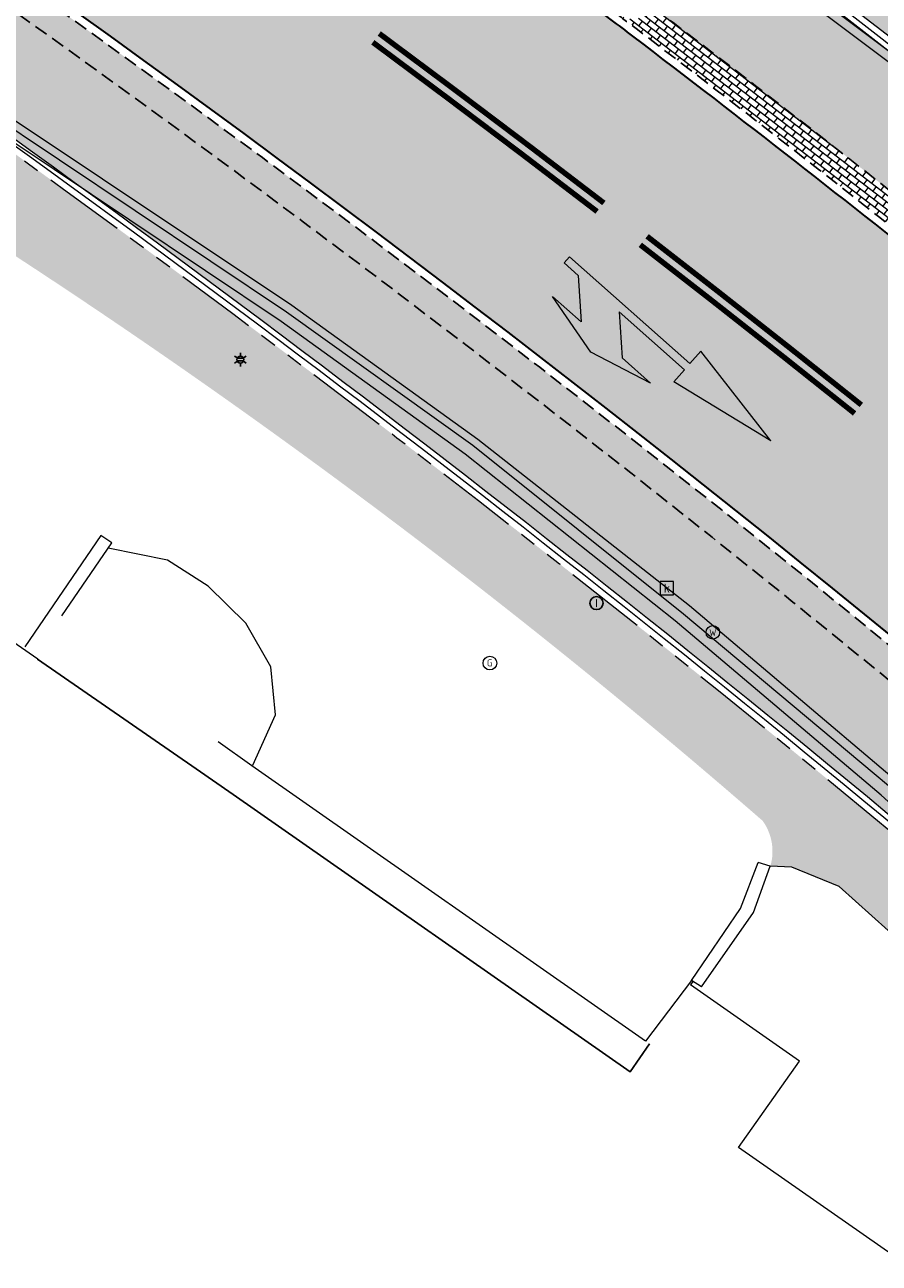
# Model space of a CAD drawing. Header units: metres. Extents: x 187916 to 189411, y 333285 to 334910.
# Tile 128 of 256: x 188339 to 188355, y 334437 to 334459. Entities that reach past the tile are written whole.
import ezdxf
from ezdxf.enums import TextEntityAlignment as Align

# ---------------------------------------------------------------- set-up
doc = ezdxf.new("R2010")
doc.units = ezdxf.units.M
for name, pattern in [('DASHED2', [0.375, 0.25, -0.125]), ('VH-TROTTOIRBAND_180-200', [20, 10, -2, 2, -2, 2, -2]), ('VW-1-1_STREEP', [2, 1, -1])]:
    doc.linetypes.add(name, pattern=pattern)
for name, color, linetype, lineweight in [('B-ME-IE-MEUBILAIR_WEGMEUBILAIR-S', 253, 'Continuous', 18), ('B-ME-IE-MEUBILAIR_WEGMEUBILAIR_LICHTMAST-S', 253, 'Continuous', 25), ('B-ME-IE-TERREINAFSCHEIDING_KUNSTMATIG_MUUR-G', 253, 'IE-TERREINAFSCHEIDING-KUNSTMATIG-DICHT', 18), ('B-ME-OG-BEBOUWING_HOOFDGEBOUW-G', 253, 'Continuous', 18), ('B-ME-RI-HWA_KOLK-S', 253, 'Continuous', 25), ('B-ME-RI-PUT_INSPECTIE-S', 253, 'Continuous', 25), ('B-ME-VH-KANTOPSLUITING_ACHTERKANTBAND-G', 253, 'Continuous', 18), ('B-ME-VH-VERHARDING_ASFALT-G', 253, 'Continuous', 18), ('B-ME-VH-VERHARDING_BETONSTRAATSTEEN-G', 253, 'Continuous', 18), ('B-WE-IE-TERREINAFSCHEIDING_KUNSTMATIG_MUUR-G', 253, 'IE-TERREINAFSCHEIDING_KUNSTMATIG-SO', 15), ('B-WE-OG-BEBOUWING-GV', 253, 'Continuous', 15), ('B-WE-OG-TERREIN_ERF-GV', 253, 'Continuous', 15), ('N-WE-VH-GOOT_TEGEL-G', 170, 'Continuous', 35), ('N-WE-VH-KANTOPSLUITING_RIJWIELPADBAND_4-12 200-G', 94, 'VH-TROTTOIRBAND_180-200', 15), ('N-WE-VH-KANTOPSLUITING_VOORKANTBAND-G', 7, 'Continuous', 15), ('N-WE-VH-KANTVERHARDING_STREKLAAG_BSS-G', 60, 'Continuous', 18), ('N-WE-VH-VERHARDING_ASFALT_RIJWEG-A', 251, 'Continuous', 18), ('N-WE-VH-VERHARDING_BETONSTRAATSTEEN-GRIJS-A', 250, 'Continuous', 18), ('N-WE-VH-VERHARDING_BETONSTRAATSTEEN-ROOD-A', 11, 'Continuous', 18), ('N-WE-VW-MARKERING_LANGS_STREEP-G', 251, 'Continuous', 0), ('N-WE-VW-MARKERING_LANGS_STREEP_11-G', 251, 'VW-1-1_STREEP', 0), ('N-WE-VW-MARKERING_PIJL-S', 251, 'Continuous', 0)]:
    doc.layers.add(name, color=color, linetype=linetype, lineweight=lineweight)
doc.layers.add('N-WE-VH-MATERIAALSCHEIDING-G', color=7, linetype='DASHED2')
doc.layers.add('N-WE-VH-VERHARDING_STRAATBAKSTEEN_DF-A', color=7, linetype='Continuous', lineweight=18, true_color=0x713a38)
doc.styles.add('NLCS-ISO', font='NLCS-ISO.ttf')
doc.linetypes.add('IE-TERREINAFSCHEIDING-KUNSTMATIG-DICHT', pattern='A,8,-1,[82,NLCS.SHX,S=0.75,R=90,X=0,Y=0],-1', length=10)
doc.linetypes.add('IE-TERREINAFSCHEIDING_KUNSTMATIG-SO', pattern='A,4,[82,NLCS.SHX,S=0.75,R=90,X=0,Y=0],4,-2', length=10)

# ---------------------------------------------------------------- blocks, each defined once
blk = doc.blocks.new('SRI-KOLK-SO')
at = {"color": 0, "linetype": 'ByBlock', "lineweight": 18}
blk.add_lwpolyline([(-1.125, -1.125), (1.125, -1.125), (1.125, 1.125), (-1.125, 1.125)], close=True, dxfattribs=at)
at = {"color": 0, "linetype": 'ByBlock', "lineweight": 18, "style": 'NLCS-ISO'}
blk.add_text('k', height=1.5, dxfattribs=at).set_placement((0, 0), align=Align.MIDDLE_CENTER)
blk = doc.blocks.new('SIE-WEG_STRAATPOT_WATER-SO')
blk.add_circle((0, 2.91038304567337e-14), 0.4)
at = {"style": 'NLCS-ISO'}
blk.add_text('W', height=0.4, dxfattribs=at).set_placement((-0.2128690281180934, -0.2108641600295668))
blk = doc.blocks.new('B-SIE-WEG_LICHTMAST-SO')
at = {"ltscale": 0.1}
for p, q in [((-1.096064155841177, 0.6328125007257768), (-2.192125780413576, 1.265625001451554)), ((8.349587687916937e-10, 1.265625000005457), (1.669846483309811e-09, 2.53125000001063)), ((1.096064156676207, 0.6328124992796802), (2.192125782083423, 1.26562499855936)), ((-1.096064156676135, -0.6328124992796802), (-2.192125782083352, -1.26562499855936)), ((-8.349587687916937e-10, -1.265625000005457), (-1.669775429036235e-09, -2.53125000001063)), ((1.096064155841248, -0.6328125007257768), (2.192125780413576, -1.265625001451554))]:
    blk.add_line(p, q, dxfattribs=at)
at = {"flags": 128}
for points in [[(-1.162672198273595, 0.4999999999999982), (1.162672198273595, 0.4999999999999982)], [(-1.162672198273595, -0.4999999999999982), (1.162672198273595, -0.4999999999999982)]]:
    blk.add_lwpolyline(points, dxfattribs=at)
at = {"ltscale": 0.1}
blk.add_circle((0, 0), 1.265625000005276, dxfattribs=at)
at = {"style": 'NLCS-ISO'}
blk.add_attdef('TYPE', text='', height=1.8, dxfattribs=at).set_placement((1.669846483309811e-09, 2.53125000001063), align=Align.BOTTOM_CENTER)
blk = doc.blocks.new('SIE-WEG_STRAATPOT_GAS-SO')
blk.add_circle((0, 0), 0.4)
at = {"style": 'NLCS-ISO'}
blk.add_text('G', height=0.4, dxfattribs=at).set_placement((-0.1780800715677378, -0.1884877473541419))
blk = doc.blocks.new('SRI-PUT_INSPECTIE-SO')
blk.add_circle((0, -7.105427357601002e-14), 1.999999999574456)
at = {"style": 'NLCS-ISO'}
blk.add_text('I', height=2.5, dxfattribs=at).set_placement((-0.002795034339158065, -0.007140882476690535), align=Align.MIDDLE_CENTER)
blk = doc.blocks.new('DTM')
at = {"layer": 'B-ME-IE-TERREINAFSCHEIDING_KUNSTMATIG_MUUR-G', "ltscale": 0.2, "flags": 128}
for points in [[(188340.5720000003, 334449.9810000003), (188339.1790000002, 334447.942)], [(188339.8590000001, 334448.5109999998), (188340.7749999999, 334449.8480000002)], [(188340.7749999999, 334449.8480000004), (188340.5720000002, 334449.9810000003)], [(188343.343, 334445.7620000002), (188342.7250000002, 334446.1990000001)], [(188350.5600000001, 334440.7100000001), (188343.343, 334445.7620000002)], [(188352.3029999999, 334443.144), (188352.6280000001, 334443.9830000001)], [(188352.5430000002, 334443.0699999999), (188352.8500000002, 334443.9160000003)], [(188352.8500000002, 334443.9160000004), (188352.6280000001, 334443.9830000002)], [(188351.4040000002, 334441.8210000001), (188352.303, 334443.144)], [(188351.5890000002, 334441.7039999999), (188352.5430000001, 334443.0699999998)], [(188351.5890000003, 334441.7040000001), (188351.4040000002, 334441.8210000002)]]:
    blk.add_lwpolyline(points, dxfattribs=at)
at = {"layer": 'B-ME-OG-BEBOUWING_HOOFDGEBOUW-G', "ltscale": 0.2, "flags": 128}
blk.add_lwpolyline([(188331.2340000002, 334450.2620000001), (188331.9130000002, 334451.2579999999), (188332.6875720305, 334452.3890512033), (188339.4180000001, 334447.719)], dxfattribs=at)
at = {"layer": 'B-ME-VH-KANTOPSLUITING_ACHTERKANTBAND-G', "ltscale": 0.2, "flags": 128}
blk.add_lwpolyline([(188365.5469999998, 334434.6830000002), (188362.162, 334438.344), (188358.5249999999, 334441.9240000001), (188354.8799999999, 334445.2239999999), (188351.108, 334448.4199999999), (188347.2519999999, 334451.4750000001), (188343.8790000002, 334453.9109999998), (188336.9369999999, 334458.5529999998), (188327.2310000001, 334465.0079999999), (188326.8799999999, 334465.0989999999), (188326.5600000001, 334465.085), (188323.79, 334464.4909999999), (188323.321, 334464.4810000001), (188322.8569999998, 334464.6499999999), (188322.2379999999, 334465.0559999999), (188322.0970000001, 334464.875), (188315.9109999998, 334468.9810000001), (188307.4819999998, 334474.5529999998), (188299.1310000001, 334480.128), (188292.6919999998, 334484.406), (188292.7859999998, 334484.5929999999), (188289.608, 334489.1060000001), (188288.102, 334490.4870000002), (188285.804, 334491.4010000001)], dxfattribs=at)
at = {"layer": 'B-ME-VH-VERHARDING_ASFALT-G', "ltscale": 0.2, "flags": 128}
for points in [[(188378.1230000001, 334440.7080000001), (188370.2370000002, 334446.8739999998), (188362.5389999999, 334452.9029999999), (188357.8190000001, 334456.5660000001), (188351.767, 334461.108), (188347.8220000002, 334463.872), (188343.9759999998, 334466.4449999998), (188338.4189999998, 334469.9369999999)], [(188365.8310000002, 334434.9040000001), (188362.4240000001, 334438.5660000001), (188358.7820000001, 334442.1919999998), (188355.122, 334445.5129999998), (188351.3709999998, 334448.6919999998), (188347.4890000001, 334451.7459999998), (188344.0750000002, 334454.2029999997), (188337.1290000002, 334458.8369999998), (188327.4070000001, 334465.2999999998), (188317.952, 334471.5660000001), (188309.423, 334477.2089999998), (188300.8539999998, 334482.8829999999), (188294.4679999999, 334487.122), (188288.5869999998, 334490.9939999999), (188288.3840000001, 334490.7209999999), (188285.8999999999, 334491.7480000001), (188283.2439999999, 334491.7769999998), (188280.46, 334490.5949999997), (188278.2579999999, 334488.068), (188277.4100000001, 334486.8220000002), (188269.0490000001, 334474.3229999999), (188266.6150000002, 334470.9390000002)]]:
    blk.add_lwpolyline(points, dxfattribs=at)
at = {"layer": 'B-ME-VH-VERHARDING_BETONSTRAATSTEEN-G', "ltscale": 0.2, "flags": 128}
for points in [[(188378.2239999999, 334440.8500000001), (188370.3450000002, 334446.9980000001), (188362.6469999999, 334453.023), (188357.9330000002, 334456.682), (188351.8670000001, 334461.233), (188347.9029999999, 334463.9989999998), (188344.0550000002, 334466.5959999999), (188338.5040000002, 334470.0600000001), (188332.0819999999, 334473.8700000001), (188326.6979999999, 334477.003), (188320.0559999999, 334481.1340000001), (188318.3319999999, 334482.7710000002), (188317.5869999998, 334485.1129999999), (188317.9470000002, 334487.3659999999), (188318.8119999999, 334489.3909999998), (188319.4730000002, 334490.7280000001), (188322.0090000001, 334496.2519999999)], [(188365.6949999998, 334434.801), (188362.3050000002, 334438.4699999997), (188358.6469999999, 334442.0899999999), (188355.0150000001, 334445.3939999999), (188351.2570000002, 334448.5410000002), (188347.3930000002, 334451.6320000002), (188343.98, 334454.0830000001), (188337.037, 334458.7239999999), (188327.3319999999, 334465.162), (188326.9160000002, 334465.3119999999), (188326.486, 334465.2919999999), (188323.7170000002, 334464.719), (188323.3790000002, 334464.679), (188322.9739999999, 334464.8339999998), (188322.3220000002, 334465.2439999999), (188316.3480000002, 334469.213), (188307.7429999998, 334474.9180000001), (188299.352, 334480.497), (188292.9279999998, 334484.767), (188289.7919999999, 334489.236), (188288.2349999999, 334490.6400000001), (188285.8650000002, 334491.6179999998)], [(188343.3599999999, 334445.7740000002), (188343.7790000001, 334446.6970000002), (188343.693, 334447.5759999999), (188343.2340000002, 334448.3769999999), (188342.5439999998, 334449.057), (188341.7960000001, 334449.531), (188340.7083745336, 334449.7507530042)], [(188358.0070000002, 334440.0499999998), (188354.1140000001, 334443.548), (188353.247, 334443.8990000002), (188352.8500000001, 334443.9160000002)], [(188351.4040000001, 334441.821), (188350.5600000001, 334440.71)]]:
    blk.add_lwpolyline(points, dxfattribs=at)
at = {"layer": 'B-WE-IE-TERREINAFSCHEIDING_KUNSTMATIG_MUUR-G', "ltscale": 0.2, "flags": 128}
blk.add_lwpolyline([(188351.4284924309, 334441.8055101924), (188351.386, 334441.742)], dxfattribs=at)
at = {"layer": 'B-WE-OG-BEBOUWING-GV', "ltscale": 0.2, "flags": 128}
for points in [[(188331.2410099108, 334450.2571500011), (188329.853, 334448.251), (188326.99, 334444.115), (188323.074, 334438.622), (188322.202, 334437.162), (188334.18, 334428.69), (188336.613, 334432.222), (188347.523, 334424.667), (188346.436, 334423.168), (188348.385, 334421.819), (188348.565, 334422.079), (188352.668, 334419.222), (188353.571, 334420.519), (188354.176, 334421.388), (188355.925, 334420.172), (188361.889, 334428.74), (188356.181, 334432.796), (188357.688, 334434.977), (188352.266, 334438.759), (188353.386, 334440.34), (188351.386, 334441.742)], [(188350.6353258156, 334440.6578440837), (188350.283, 334440.149), (188342.998, 334445.235), (188342.319, 334445.705), (188339.4150634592, 334447.7147569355)]]:
    blk.add_lwpolyline(points, dxfattribs=at)
at = {"layer": 'B-WE-OG-TERREIN_ERF-GV', "ltscale": 0.2, "flags": 128}
for points in [[(188339.4150634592, 334447.7147569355), (188342.319, 334445.705), (188342.998, 334445.235)], [(188342.998, 334445.235), (188350.283, 334440.149), (188350.6353258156, 334440.6578440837)]]:
    blk.add_lwpolyline(points, dxfattribs=at)
at = {"layer": 'B-ME-IE-MEUBILAIR_WEGMEUBILAIR-S', "xscale": 0.3125, "yscale": 0.3125, "zscale": 0.3125}
for name, p in [('SIE-WEG_STRAATPOT_WATER-SO', (188351.796, 334448.207)), ('SIE-WEG_STRAATPOT_GAS-SO', (188347.708, 334447.644))]:
    blk.add_blockref(name, p, dxfattribs=at)
at = {"layer": 'B-ME-IE-MEUBILAIR_WEGMEUBILAIR_LICHTMAST-S', "xscale": 0.05, "yscale": 0.05, "zscale": 0.05}
blk.add_blockref('B-SIE-WEG_LICHTMAST-SO', (188343.132, 334453.21), dxfattribs=at)
at = {"layer": 'B-ME-RI-HWA_KOLK-S', "xscale": 0.11, "yscale": 0.11, "zscale": 0.11}
blk.add_blockref('SRI-KOLK-SO', (188350.952, 334449.018), dxfattribs=at)
at = {"layer": 'B-ME-RI-PUT_INSPECTIE-S', "xscale": 0.06, "yscale": 0.06, "zscale": 0.06250000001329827}
blk.add_blockref('SRI-PUT_INSPECTIE-SO', (188349.662, 334448.744), dxfattribs=at)
blk = doc.blocks.new('ontwerp Wilhelmina- & Engelenkampstraat')
at = {"layer": 'N-WE-VH-VERHARDING_ASFALT_RIJWEG-A', "transparency": 33554610}
h = blk.add_hatch(color=256, dxfattribs=at)
h.dxf.hatch_style = 1
edge = h.paths.add_edge_path()
edge.add_line((188163.8208333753, 334580.6406240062), (188159.2952212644, 334575.7984076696))
edge.add_line((188159.2952212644, 334575.7984076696), (188174.5957356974, 334565.9704214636))
edge.add_line((188174.5957356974, 334565.9704214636), (188208.8839609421, 334543.8760752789))
edge.add_arc((188265.1432202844, 334630.8183515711), 103.5570551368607, 237.0935993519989, 239.2286548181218)
edge.add_arc((189667.3076695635, 336961.7811804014), 2823.749582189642, 238.9808935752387, 239.4819934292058)
edge.add_line((188233.3818636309, 334529.2067239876), (188237.2558465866, 334526.9002472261))
edge.add_arc((188172.8948845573, 334415.8189779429), 128.3798341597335, 56.614742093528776, 59.911814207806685, ccw=False)
edge.add_arc((188228.9109722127, 334498.8883011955), 28.21409776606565, 55.4845922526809, 58.773180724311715, ccw=False)
edge.add_line((188244.8978654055, 334522.1359797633), (188270.2099100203, 334505.7794106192))
edge.add_arc((188264.7010883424, 334497.2544241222), 10.15000054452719, 13.737900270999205, 57.129572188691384, ccw=False)
edge.add_line((188274.5607201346, 334499.6648539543), (188285.3916733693, 334492.8307818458))
edge.add_arc((188287.0274187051, 334482.813442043), 10.15001278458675, 56.479027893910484, 99.27405743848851, ccw=False)
edge.add_line((188292.6326838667, 334491.2753426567), (188328.2332900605, 334467.6895627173))
edge.add_arc((188166.0016867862, 334216.8707131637), 298.7125514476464, 47.8039201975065, 57.10489379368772, ccw=False)
edge.add_arc((188346.5713980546, 334415.6696875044), 30.15000000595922, 31.86626050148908, 48.27499196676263, ccw=False)
edge.add_arc((188363.5941228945, 334425.9773084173), 10.25375049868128, 32.663466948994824, 33.16756871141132, ccw=False)
edge.add_arc((188363.7680247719, 334425.9005759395), 10.15000001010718, 9.405490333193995, 33.55795590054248, ccw=False)
edge.add_arc((188373.1107148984, 334427.4481680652), 0.680000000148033, -65.24652159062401, 9.405490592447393, ccw=False)
edge.add_line((188373.39544101, 334426.8306479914), (188373.3535042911, 334426.8064665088))
edge.add_line((188373.3535042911, 334426.8064665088), (188373.0122377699, 334426.6096859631))
edge.add_arc((188366.2889411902, 334422.7187079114), 7.76803881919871, 0.9923180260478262, 30.05928364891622, ccw=False)
edge.add_line((188374.0558150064, 334422.853237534), (188385.6760825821, 334436.9428109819))
edge.add_arc((188384.9421657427, 334443.9042308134), 6.99999999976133, 238.676415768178, 276.0182515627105, ccw=False)
edge.add_line((188381.3030702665, 334437.9245164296), (188374.3090535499, 334441.7971089))
edge.add_line((188374.3090535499, 334441.7971089), (188374.1759859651, 334441.5785117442))
edge.add_arc((188373.7240602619, 334441.8357337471), 0.5199999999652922, 236.9865645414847, 330.35281892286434, ccw=False)
edge.add_arc((188428.1308333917, 334525.1050683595), 99.98797832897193, 235.55122826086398, 236.8408409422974, ccw=False)
edge.add_arc((188411.6700745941, 334501.8726051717), 71.51970141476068, 233.64609065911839, 235.89746209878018, ccw=False)
edge.add_arc((188411.670100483, 334501.8726410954), 71.51974569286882, 233.2495609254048, 233.64609101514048, ccw=False)
edge.add_arc((188457.7549952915, 334568.1260296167), 152.2034652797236, 230.5042180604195, 234.2720138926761, ccw=False)
edge.add_arc((188166.9569656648, 334218.1136175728), 302.8501405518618, 50.16648870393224, 50.26164584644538)
edge.add_arc((188166.9570554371, 334218.113725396), 302.8500002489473, 50.26164586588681, 51.22502147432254)
edge.add_arc((188166.9539407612, 334218.1098417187), 302.854978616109, 51.22502222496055, 51.3192961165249)
edge.add_arc((188167.7827901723, 334219.1716967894), 301.508037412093, 51.31614081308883, 52.74067650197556)
edge.add_arc((188166.9798580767, 334218.1437757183), 302.8122778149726, 52.73751119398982, 52.83170123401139)
edge.add_arc((188166.9570555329, 334218.113725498), 302.8500001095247, 52.83169831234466, 54.43051335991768)
edge.add_arc((188166.9767697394, 334218.1413522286), 302.8160606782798, 54.43050684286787, 54.52539666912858)
edge.add_arc((188160.6555547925, 334209.0669401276), 313.8745045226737, 54.54701659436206, 57.10245107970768)
edge.add_line((188331.1328921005, 334472.609502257), (188320.0936543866, 334479.922007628))
edge.add_arc((188323.4852573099, 334485.0441346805), 6.143220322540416, 221.5045135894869, 236.48957065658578, ccw=False)
edge.add_arc((188319.5511004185, 334481.5629375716), 0.8899999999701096, 137.6692106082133, 221.5046791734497, ccw=False)
edge.add_line((188318.8931507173, 334482.1622723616), (188319.2594146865, 334482.6371719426))
edge.add_line((188319.2594146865, 334482.6371719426), (188319.2912123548, 334482.6784009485))
edge.add_arc((188340.6890844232, 334510.7641414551), 35.30832407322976, 218.5773896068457, 232.6970680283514, ccw=False)
edge.add_arc((188279.0883320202, 334513.8429033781), 42.25714136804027, 321.20296164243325, 323.56659149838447, ccw=False)
edge.add_arc((188310.4726214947, 334488.8679822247), 2.15802668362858, 242.7824537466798, 315.8976350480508, ccw=False)
edge.add_line((188309.4856042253, 334486.9489001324), (188295.3438852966, 334496.3165348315))
edge.add_line((188295.3438852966, 334496.3165348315), (188286.6449701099, 334501.9456440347))
edge.add_line((188286.6449701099, 334501.9456440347), (188245.2759046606, 334528.678213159))
edge.add_arc((188189.2378963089, 334441.9585258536), 103.2500002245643, 57.12957376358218, 59.23144345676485)
edge.add_line((188242.0576432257, 334530.6751358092), (188236.73552821, 334533.8437957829))
edge.add_arc((182886.7756591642, 325560.3118348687), 10447.31288197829, 59.19688513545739, 59.33512800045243)
edge.add_line((188215.0687000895, 334546.7260098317), (188212.1448451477, 334548.5376449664))
edge.add_line((188212.1448451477, 334548.5376449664), (188202.8877957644, 334554.5207101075))
edge.add_line((188202.8877957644, 334554.5207101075), (188173.134058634, 334573.6931625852))
edge.add_line((188173.134058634, 334573.6931625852), (188171.667712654, 334574.6976989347))
edge.add_arc((188421.3357456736, 334919.3221964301), 425.5586575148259, 233.19857496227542, 234.07802403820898, ccw=False)
edge.add_line((188166.4075921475, 334578.5703695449), (188163.8279358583, 334580.6347157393))
edge.add_line((188163.8279358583, 334580.6347157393), (188163.8208333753, 334580.6406240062))
at = {"layer": 'N-WE-VH-VERHARDING_BETONSTRAATSTEEN-GRIJS-A', "transparency": 33554610}
h = blk.add_hatch(dxfattribs=at)
h.set_pattern_fill('AVH-BSS_KEIFORMAAT_HALFST', color=256, angle=233.4, pattern_type=2)
h.set_pattern_definition([(233.4, (188343.2831061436, 334456.2994648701), (0.02169222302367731, -0.1468994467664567), [0.105, -0.105]), (323.4, (188343.2831061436, 334456.2994648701), (0.0626036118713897, 0.084295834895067), [])])
edge = h.paths.add_edge_path()
edge.add_arc((188165.8989250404, 334216.7480496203), 298.7224488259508, 50.25087587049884, 56.77227815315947)
edge.add_arc((188329.3154742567, 334466.210793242), 0.5000000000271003, -33.22013459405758, 56.797645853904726, ccw=False)
edge.add_line((188329.7337601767, 334465.9368646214), (188329.399960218, 334465.4271558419))
edge.add_line((188329.399960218, 334465.4271558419), (188330.1889834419, 334465.2468739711))
edge.add_arc((188329.0752486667, 334460.3724924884), 4.999999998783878, 56.185788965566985, 77.1295736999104, ccw=False)
edge.add_arc((188165.8043660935, 334216.6121695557), 298.3879277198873, 50.349627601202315, 56.185788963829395, ccw=False)
edge.add_arc((188356.5904077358, 334446.0369229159), 0.5000000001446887, 50.239357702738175, 140.2393576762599, ccw=False)
h = blk.add_hatch(dxfattribs=at)
h.set_pattern_fill('AVH-BSS_KEIFORMAAT_HALFST', color=256, angle=232.4, pattern_type=2)
h.set_pattern_definition([(232.4, (188353.7546606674, 334457.4472952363), (0.01912517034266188, -0.1472556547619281), [0.105, -0.105]), (322.4, (188353.7546606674, 334457.4472952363), (0.06406524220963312, 0.083190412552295), [])])
edge = h.paths.add_edge_path()
edge.add_arc((188172.0338833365, 334224.6185754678), 295.2486034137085, 51.29976592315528, 52.75691311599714)
edge.add_arc((188350.3198767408, 334459.9614571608), 0.5000000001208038, 232.7220620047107, 322.7220619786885, ccw=False)
edge.add_line((188350.0170357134, 334459.5636037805), (188350.4140299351, 334459.2621001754))
edge.add_arc((188167.7820509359, 334219.1707496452), 301.6592387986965, 51.316143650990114, 52.74058490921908, ccw=False)
edge.add_line((188356.3259341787, 334454.6479257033), (188356.7148685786, 334454.3360200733))
edge.add_arc((188357.0272517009, 334454.7264259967), 0.5000000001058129, 141.334967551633, 231.3349675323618, ccw=False)
at = {"layer": 'N-WE-VH-VERHARDING_BETONSTRAATSTEEN-ROOD-A', "transparency": 33554610}
h = blk.add_hatch(color=11, dxfattribs=at)
h.dxf.hatch_style = 1
edge = h.paths.add_edge_path()
edge.add_arc((188287.0873413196, 334492.3325988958), 0.4999999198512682, 89.4604918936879, 237.1660866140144)
edge.add_line((188286.8162385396, 334491.9124760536), (188287.4732324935, 334491.4888089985))
edge.add_line((188287.4732324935, 334491.4888089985), (188326.1999030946, 334466.467516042))
edge.add_arc((188328.9133198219, 334470.6672028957), 5.000000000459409, 237.1335067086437, 257.1295737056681)
edge.add_line((188327.7995850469, 334465.7928214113), (188329.3999602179, 334465.4271558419))
edge.add_line((188329.3999602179, 334465.4271558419), (188330.1889834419, 334465.2468739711))
edge.add_arc((188329.0752486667, 334460.3724924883), 4.999999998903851, 56.185788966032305, 77.12957369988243, ccw=False)
edge.add_arc((188165.8043660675, 334216.6121695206), 298.387927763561, 50.349627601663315, 56.185788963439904, ccw=False)
edge.add_line((188356.2060462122, 334446.3567138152), (188356.3597908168, 334446.2287974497))
edge.add_line((188356.3597908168, 334446.2287974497), (188356.5904077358, 334446.036922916))
edge.add_line((188356.5904077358, 334446.036922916), (188361.8286426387, 334441.6786827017))
edge.add_arc((188344.5599340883, 334420.9231604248), 26.99999999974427, 32.82142776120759, 50.23935769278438, ccw=False)
edge.add_line((188367.2497608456, 334435.55776878), (188372.6310091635, 334427.2145614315))
edge.add_arc((188365.9080979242, 334422.8783806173), 7.999999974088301, 32.366189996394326, 32.82143265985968, ccw=False)
edge.add_arc((188373.1107148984, 334427.4481680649), 0.5299999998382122, 212.8069930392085, 294.0608400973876)
edge.add_line((188373.3267993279, 334426.9642181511), (188371.2876340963, 334425.7883980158))
edge.add_arc((188366.0797314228, 334422.6122753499), 6.100000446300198, 31.37759433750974, 32.82160199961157)
edge.add_line((188371.2059418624, 334425.9186286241), (188371.0684963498, 334426.1317258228))
edge.add_line((188371.0684963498, 334426.1317258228), (188367.8735351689, 334431.0852656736))
edge.add_line((188367.8735351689, 334431.0852656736), (188367.3315126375, 334431.9256296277))
edge.add_line((188367.3315126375, 334431.9256296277), (188365.6530693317, 334434.527925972))
edge.add_arc((188344.5599340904, 334420.9231604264), 25.09999999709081, 32.8214277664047, 50.23935769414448)
edge.add_line((188360.6134372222, 334440.2181089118), (188355.3752028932, 334444.5763486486))
edge.add_line((188355.3752028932, 334444.5763486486), (188354.9937284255, 334444.8937423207))
edge.add_arc((188165.804366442, 334216.612169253), 296.4879277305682, 50.34960901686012, 56.18589385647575)
edge.add_arc((188329.0752486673, 334460.3724924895), 3.099999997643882, 56.19581256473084, 77.12957356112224)
edge.add_line((188329.7657642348, 334463.3946090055), (188328.9767409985, 334463.5748908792))
edge.add_line((188328.9767409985, 334463.5748908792), (188327.3763658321, 334463.9405564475))
edge.add_arc((188328.9133198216, 334470.6672028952), 6.899999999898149, 237.12957376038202, 257.1295737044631, ccw=False)
edge.add_line((188325.1684069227, 334464.8718920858), (188285.1815984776, 334490.7112507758))
edge.add_arc((188282.9563611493, 334487.2676597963), 4.100000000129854, 57.12958659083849, 115.9107108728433)
edge.add_arc((188286.997890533, 334482.8330201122), 9.999999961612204, 89.46050176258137, 125.6837323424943, ccw=False)
h = blk.add_hatch(color=11, dxfattribs=at)
h.dxf.hatch_style = 1
edge = h.paths.add_edge_path()
edge.add_line((188375.2147114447, 334443.5733533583), (188373.2174280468, 334444.7891682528))
edge.add_arc((188381.0689906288, 334457.6873451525), 15.1000000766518, 235.2596571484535, 238.6696917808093, ccw=False)
edge.add_arc((188456.5123600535, 334566.477660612), 147.48970786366, 234.2901737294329, 235.2596571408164, ccw=False)
edge.add_arc((188456.7561591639, 334566.7947621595), 147.8894904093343, 230.4757839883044, 234.28518571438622, ccw=False)
edge.add_arc((188456.5198589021, 334566.4880194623), 147.5025007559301, 230.2672198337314, 230.4707572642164, ccw=False)
edge.add_arc((188166.9570555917, 334218.1137255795), 305.5000000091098, 50.2672138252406, 56.9684209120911)
edge.add_arc((188338.9909921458, 334482.7033789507), 10.09999998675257, 228.7488354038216, 236.9684209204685, ccw=False)
edge.add_line((188332.3314450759, 334475.1099322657), (188330.1871062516, 334476.9905440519))
edge.add_arc((188321.0219869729, 334466.5401569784), 13.90000004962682, 48.74883540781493, 53.7864393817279)
edge.add_line((188329.2340603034, 334477.7549620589), (188321.9163525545, 334483.1041001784))
edge.add_line((188321.9163525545, 334483.1041001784), (188321.1092134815, 334483.6941071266))
edge.add_arc((188336.9217947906, 334505.5168472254), 26.94939170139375, 232.6500292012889, 234.0732165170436, ccw=False)
edge.add_line((188320.5720853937, 334484.0935721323), (188319.0080041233, 334482.0655770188))
edge.add_arc((188319.5511004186, 334481.5629375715), 0.7400000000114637, 53.8337420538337, 137.215522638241, ccw=False)
edge.add_line((188319.987796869, 334482.160345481), (188320.7951048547, 334481.5702151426))
edge.add_line((188320.7951048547, 334481.5702151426), (188328.0955506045, 334476.2336959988))
edge.add_arc((188321.0219869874, 334466.540156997), 12.00000002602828, 40.36816161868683, 53.88104476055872, ccw=False)
edge.add_arc((188334.7361571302, 334478.1986962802), 5.999999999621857, 220.3681616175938, 237.1009317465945)
edge.add_line((188331.4771923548, 334473.1609240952), (188331.4859429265, 334473.1552632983))
edge.add_line((188331.4859429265, 334473.1552632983), (188331.9057572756, 334472.8836829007))
edge.add_arc((188159.7065955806, 334207.6705933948), 316.2127988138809, 54.55319300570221, 57.004898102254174, ccw=False)
edge.add_line((188343.0932236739, 334465.274705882), (188343.4998357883, 334464.9839278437))
edge.add_arc((188166.9570557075, 334218.1137257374), 303.4999998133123, 52.8316079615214, 54.43053505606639, ccw=False)
edge.add_line((188350.3194962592, 334459.9617467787), (188350.717730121, 334459.6586161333))
edge.add_arc((188172.028965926, 334224.6122750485), 295.2565950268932, 51.29978564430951, 52.756893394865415, ccw=False)
edge.add_line((188356.6368457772, 334455.038809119), (188357.0272517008, 334454.7264259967))
edge.add_arc((188166.9653213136, 334218.1237535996), 303.4870046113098, 50.26159623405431, 51.225233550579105, ccw=False)
edge.add_line((188360.9795197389, 334451.4965300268), (188361.363899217, 334451.1764356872))
edge.add_arc((188457.653295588, 334567.9945892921), 151.3873471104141, 230.502353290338, 234.2756569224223)
edge.add_line((188369.2603148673, 334445.0929626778), (188369.41947413, 334444.971713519))
edge.add_arc((188380.4179373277, 334459.5740730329), 18.28100369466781, 233.0130258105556, 238.8807426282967)
edge.add_line((188370.9699289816, 334443.9238259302), (188373.9036623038, 334442.1592196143))
edge.add_arc((188373.7240602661, 334441.8357337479), 0.3699999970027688, -29.64405162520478, 60.96060193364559, ccw=False)
edge.add_line((188374.0456327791, 334441.652727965), (188375.2147114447, 334443.5733533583))
at = {"layer": 'N-WE-VH-VERHARDING_STRAATBAKSTEEN_DF-A', "transparency": 33554610}
h = blk.add_hatch(color=256, dxfattribs=at)
h.dxf.hatch_style = 1
h.paths.add_polyline_path([(188379.7799532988, 334442.9046545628), (188379.3278039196, 334443.2990667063), (188378.5389731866, 334442.3947735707), (188378.9911225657, 334442.0003614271)])
edge = h.paths.add_edge_path()
edge.add_line((188373.3318216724, 334444.9770887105), (188374.168345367, 334444.4678680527))
edge.add_line((188374.168345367, 334444.4678680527), (188374.2537637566, 334444.4158709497))
edge.add_line((188374.2537637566, 334444.4158709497), (188374.9787085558, 334444.0682288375))
edge.add_line((188374.9787085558, 334444.0682288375), (188375.0641269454, 334444.0162317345))
edge.add_line((188375.0641269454, 334444.0162317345), (188375.8432918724, 334443.5653414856))
edge.add_line((188375.8432918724, 334443.5653414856), (188375.9287102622, 334443.5133443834))
edge.add_line((188375.9287102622, 334443.5133443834), (188376.8064353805, 334442.9790430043))
edge.add_line((188376.8064353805, 334442.9790430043), (188377.6606192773, 334442.459071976))
edge.add_line((188377.6606192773, 334442.459071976), (188377.7460376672, 334442.4070748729))
edge.add_line((188377.7460376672, 334442.4070748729), (188377.902028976, 334442.6633300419))
edge.add_line((188377.902028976, 334442.6633300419), (188378.9911225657, 334442.0003614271))
edge.add_line((188378.9911225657, 334442.0003614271), (188379.4395599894, 334441.7273821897))
edge.add_line((188379.4395599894, 334441.7273821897), (188379.2835686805, 334441.4711270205))
edge.add_line((188379.2835686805, 334441.4711270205), (188380.2147021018, 334440.9043141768))
edge.add_line((188380.2147021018, 334440.9043141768), (188381.0710000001, 334442.311))
edge.add_line((188381.0710000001, 334442.311), (188380.525, 334442.732))
edge.add_line((188380.525, 334442.732), (188378.5359999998, 334444.213))
edge.add_line((188378.5359999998, 334444.213), (188378, 334444.608))
edge.add_line((188378, 334444.608), (188378.1260000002, 334444.733))
edge.add_line((188378.1260000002, 334444.733), (188376.6209999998, 334445.6329999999))
edge.add_line((188376.6209999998, 334445.6329999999), (188376.6859999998, 334445.7289999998))
edge.add_line((188376.6859999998, 334445.7289999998), (188374.4539999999, 334447.429))
edge.add_line((188374.4539999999, 334447.429), (188369.2390000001, 334451.1189999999))
edge.add_line((188369.2390000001, 334451.1189999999), (188364.8059999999, 334454.2939999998))
edge.add_line((188364.8059999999, 334454.2939999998), (188359.0350000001, 334458.318))
edge.add_line((188359.0350000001, 334458.318), (188356.6320000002, 334459.9909999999))
edge.add_line((188356.6320000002, 334459.9909999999), (188355.5469999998, 334460.8050000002))
edge.add_line((188355.5469999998, 334460.8050000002), (188353.1600000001, 334462.5049999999))
edge.add_line((188353.1600000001, 334462.5049999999), (188351.8730000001, 334463.3909999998))
edge.add_line((188351.8730000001, 334463.3909999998), (188350.753, 334464.2089999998))
edge.add_line((188350.753, 334464.2089999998), (188347.1490000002, 334466.767))
edge.add_line((188347.1490000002, 334466.767), (188345.9029999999, 334467.7029999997))
edge.add_line((188345.9029999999, 334467.7029999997), (188345.731, 334467.841))
edge.add_line((188345.731, 334467.841), (188337.602, 334473.7149999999))
edge.add_line((188337.602, 334473.7149999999), (188334.2510000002, 334476.3659999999))
edge.add_line((188334.2510000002, 334476.3659999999), (188331.8950000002, 334478.0340000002))
edge.add_line((188331.8950000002, 334478.0340000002), (188331.7949999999, 334477.9180000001))
edge.add_line((188331.7949999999, 334477.9180000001), (188331.1200000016, 334478.3370000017))
edge.add_line((188331.1200000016, 334478.3370000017), (188330.2230000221, 334479.0440000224))
edge.add_line((188330.2230000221, 334479.0440000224), (188325.1970000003, 334482.7590000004))
edge.add_line((188325.1970000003, 334482.7590000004), (188321.5099999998, 334485.4560000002))
edge.add_line((188321.5099999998, 334485.4560000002), (188320.4370000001, 334486.9670000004))
edge.add_line((188320.4370000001, 334486.9670000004), (188320.7119999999, 334488.1680000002))
edge.add_line((188320.7119999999, 334488.1680000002), (188318.7810840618, 334488.6739897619))
edge.add_arc((188321.3183473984, 334487.4898044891), 2.799999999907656, 154.98071356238, 228.6156593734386)
edge.add_arc((188335.2072207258, 334503.2409697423), 23.80000005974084, 228.5975928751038, 233.8337336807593)
edge.add_line((188321.1621158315, 334484.0270416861), (188321.2860837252, 334483.9364229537))
edge.add_line((188321.2860837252, 334483.9364229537), (188321.3668145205, 334483.8774099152))
edge.add_line((188321.3668145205, 334483.8774099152), (188321.9654504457, 334483.3407209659))
edge.add_line((188321.9654504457, 334483.3407209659), (188322.046181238, 334483.2817079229))
edge.add_line((188322.046181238, 334483.2817079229), (188329.3640355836, 334477.9324625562))
edge.add_arc((188321.0219869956, 334466.5401570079), 14.1200000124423, 48.74883540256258, 53.7864392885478, ccw=False)
edge.add_line((188330.3321656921, 334477.1559458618), (188332.4765045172, 334475.275334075))
edge.add_arc((188338.9909921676, 334482.7033789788), 9.880000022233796, 228.7488354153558, 236.9734786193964)
edge.add_arc((188166.9570553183, 334218.1137257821), 305.7200000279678, 50.26721250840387, 56.96825739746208, ccw=False)
edge.add_arc((188456.5164043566, 334566.4838236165), 147.27706583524, 230.2672125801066, 230.4705606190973)
edge.add_arc((188456.7559828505, 334566.7945341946), 147.6692023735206, 230.4755941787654, 234.2848972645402)
edge.add_arc((188456.512363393, 334566.4776565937), 147.2697064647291, 234.2898860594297, 235.2596551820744)
edge.add_arc((188381.0689905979, 334457.6873451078), 14.88000002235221, 235.2596571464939, 238.6696917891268)
h = blk.add_hatch(color=256, dxfattribs=at)
h.dxf.hatch_style = 1
edge = h.paths.add_edge_path()
edge.add_line((188333.0338010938, 334461.1709581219), (188330.574, 334457.4529999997))
edge.add_line((188330.574, 334457.4529999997), (188330.5604900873, 334457.4325799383))
edge.add_line((188330.5604900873, 334457.4325799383), (188334.582, 334454.702))
edge.add_line((188334.582, 334454.702), (188336.17, 334456.91))
edge.add_arc((188270.6045222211, 334350.3991774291), 125.0735271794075, 54.866074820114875, 58.38455594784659, ccw=False)
edge.add_line((188342.583034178, 334452.6854473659), (188343.3634348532, 334453.7776436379))
edge.add_arc((188165.8043660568, 334216.612169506), 296.2679277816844, 53.17884278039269, 55.63565792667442)
h = blk.add_hatch(color=256, dxfattribs=at)
h.dxf.hatch_style = 1
edge = h.paths.add_edge_path()
edge.add_line((188343.3634348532, 334453.7776436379), (188342.583034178, 334452.6854473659))
edge.add_arc((188270.6045221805, 334350.399177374), 125.0735272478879, 52.624006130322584, 54.866074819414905, ccw=False)
edge.add_line((188346.5295236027, 334449.7912362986), (188347.2968739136, 334450.7812422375))
edge.add_arc((188165.8043667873, 334216.6121704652), 296.2679265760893, 52.2225613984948, 53.17884278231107)
h = blk.add_hatch(color=256, dxfattribs=at)
h.dxf.hatch_style = 1
edge = h.paths.add_edge_path()
edge.add_line((188347.2968739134, 334450.7812422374), (188346.5295236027, 334449.7912362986))
edge.add_arc((188270.6045222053, 334350.3991774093), 125.07352720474, 48.969728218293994, 52.62400612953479, ccw=False)
edge.add_arc((188351.9291693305, 334444.1901747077), 0.9607813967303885, -16.58075001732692, 35.639054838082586, ccw=False)
edge.add_arc((188353.978710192, 334465.6306438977), 21.74395884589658, 267.0244880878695, 268.0715644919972)
edge.add_arc((188355.4919257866, 334449.30170097), 5.850544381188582, 247.4361790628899, 248.4832554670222)
edge.add_line((188353.3461033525, 334443.8588785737), (188354.3823230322, 334445.1138963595))
edge.add_arc((188165.8043663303, 334216.6121698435), 296.2679273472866, 50.46781656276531, 52.22256140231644)
h = blk.add_hatch(color=256, dxfattribs=at)
h.dxf.hatch_style = 1
edge = h.paths.add_edge_path()
edge.add_line((188368.9739999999, 334419.6099999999), (188370.1869435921, 334418.5370583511))
edge.add_line((188370.1869435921, 334418.5370583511), (188370.5412304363, 334418.9375740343))
edge.add_arc((188366.0797324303, 334422.6122754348), 5.779999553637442, 320.5235108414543, 392.8214324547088)
edge.add_line((188370.9370354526, 334425.7451658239), (188370.7995506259, 334425.9583253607))
edge.add_line((188370.7995506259, 334425.9583253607), (188370.2743647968, 334426.8094827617))
edge.add_line((188370.2743647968, 334426.8094827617), (188370.2201625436, 334426.8935191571))
edge.add_line((188370.2201625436, 334426.8935191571), (188369.8537736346, 334427.6091721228))
edge.add_line((188369.8537736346, 334427.6091721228), (188369.7995713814, 334427.6932085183))
edge.add_line((188369.7995713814, 334427.6932085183), (188369.3147226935, 334428.4449288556))
edge.add_line((188369.3147226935, 334428.4449288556), (188368.7106862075, 334429.3814407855))
edge.add_line((188368.7106862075, 334429.3814407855), (188368.4585770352, 334429.2188340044))
edge.add_line((188368.4585770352, 334429.2188340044), (188368.1962287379, 334429.6255846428))
edge.add_line((188368.1962287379, 334429.6255846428), (188367.8018101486, 334429.1734408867))
edge.add_line((188367.8018101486, 334429.1734408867), (188367.3496663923, 334429.567859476))
edge.add_line((188367.3496663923, 334429.567859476), (188367.7440849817, 334430.0200032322))
edge.add_line((188367.7440849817, 334430.0200032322), (188368.1935079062, 334429.6298030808))
edge.add_line((188368.1935079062, 334429.6298030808), (188367.4829363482, 334430.7314890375))
edge.add_line((188367.4829363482, 334430.7314890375), (188367.7350455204, 334430.8940958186))
edge.add_line((188367.7350455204, 334430.8940958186), (188367.688655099, 334430.9660207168))
edge.add_line((188367.688655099, 334430.9660207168), (188367.1466325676, 334431.8063846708))
edge.add_line((188367.1466325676, 334431.8063846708), (188365.4681892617, 334434.4086810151))
edge.add_arc((188344.5599340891, 334420.9231604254), 24.87999999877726, 32.82142776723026, 50.26543430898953)
edge.add_line((188360.4640229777, 334440.0562301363), (188354.3823230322, 334445.1138963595))
edge.add_line((188354.3823230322, 334445.1138963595), (188353.3461033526, 334443.8588785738))
edge.add_line((188353.3461033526, 334443.8588785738), (188354.1140000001, 334443.548))
edge.add_line((188354.1140000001, 334443.548), (188358.0070000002, 334440.0499999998))
edge.add_line((188358.0070000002, 334440.0499999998), (188358.1740000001, 334439.8960000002))
edge.add_line((188358.1740000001, 334439.8960000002), (188361.676, 334436.6099999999))
edge.add_line((188361.676, 334436.6099999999), (188364.4210000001, 334433.3939999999))
edge.add_line((188364.4210000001, 334433.3939999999), (188368.4470000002, 334427.1519999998))
edge.add_line((188368.4470000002, 334427.1519999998), (188369.3629999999, 334424.7939999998))
edge.add_line((188369.3629999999, 334424.7939999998), (188369.2769999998, 334424.0970000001))
edge.add_line((188369.2769999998, 334424.0970000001), (188369.0180000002, 334420.5460000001))
edge.add_line((188369.0180000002, 334420.5460000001), (188368.9739999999, 334419.6099999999))
at = {"layer": 'N-WE-VH-GOOT_TEGEL-G'}
for points in [[(188277.3814934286, 334486.720956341), (188278.5889625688, 334488.4539261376, -0.03051628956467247), (188279.3382961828, 334489.4391516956, -0.00356374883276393), (188279.5428751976, 334489.669406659, -0.1742115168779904), (188285.6182794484, 334492.8651627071, -0.1830887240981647), (188292.6326838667, 334491.2753426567), (188328.2332900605, 334467.6895627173, -0.04060544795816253), (188366.6379168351, 334438.1720723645, -0.07171918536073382), (188372.1772720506, 334431.5870276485, -0.00219959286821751), (188372.2262955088, 334431.511293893, -0.1057768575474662), (188373.7815733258, 334427.5592939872, -0.3377617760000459), (188373.39544101, 334426.8306479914), (188371.4074756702, 334425.6843506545)], [(188320.4226567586, 334484.1454370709), (188318.8931507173, 334482.1622723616, 0.3830405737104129), (188318.8845779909, 334480.9731512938, 0.06547653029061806), (188320.0936543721, 334479.9220076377), (188331.1328921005, 334472.609502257, -0.01115204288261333), (188342.7136593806, 334464.7465269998, -0.0004140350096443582), (188343.1218308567, 334464.4551440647, -0.006976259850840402), (188349.9264119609, 334459.444074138, -0.0004113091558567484), (188350.3232096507, 334459.142719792, -0.006215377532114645), (188356.232180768, 334454.5308347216, -0.0004113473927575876), (188356.6209290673, 334454.2190783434, -0.00420354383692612), (188360.5638258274, 334450.9968315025, -0.0004152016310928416), (188360.9503323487, 334450.6749671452, 0.01645617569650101), (188368.8776380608, 334444.567500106, 0.001730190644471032), (188369.2752545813, 334444.2727186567, 0.00982378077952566), (188371.5707201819, 334442.6517518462, 0.005630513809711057), (188373.4407457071, 334441.399691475, 0.4315282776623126), (188374.1759859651, 334441.5785117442), (188375.3168381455, 334443.4526499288)]]:
    blk.add_lwpolyline(points, format="xyb", dxfattribs=at)
at = {"layer": 'N-WE-VH-KANTOPSLUITING_RIJWIELPADBAND_4-12 200-G', "ltscale": 0.15, "flags": 128}
for points in [[(188374.1683453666, 334444.467868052), (188373.331821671, 334444.9770887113, -0.01488018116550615), (188372.5894995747, 334445.4598092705, -0.004229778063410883), (188370.5541061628, 334446.8969537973, -0.01662465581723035), (188362.7781797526, 334452.889460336, -0.0008870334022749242), (188362.3757228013, 334453.2227703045, 0.02924787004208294), (188333.6053923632, 334474.4202808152, -0.03588009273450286), (188332.4765045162, 334475.2753340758), (188330.3321656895, 334477.155945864, 0.02198423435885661), (188329.3640355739, 334477.9324625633), (188322.046181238, 334483.2817079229)], [(188329.7167598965, 334463.1801362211), (188329.7167598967, 334463.180136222, -0.09163974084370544), (188330.677973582, 334462.7653303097, -0.0254704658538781), (188354.8531825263, 334444.7244883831), (188355.2344936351, 334444.4072306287), (188360.4727292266, 334440.0489898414, -0.07614672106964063), (188365.4681892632, 334434.4086810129), (188367.1466325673, 334431.8063846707)]]:
    blk.add_lwpolyline(points, format="xyb", dxfattribs=at)
at = {"layer": 'N-WE-VH-KANTOPSLUITING_VOORKANTBAND-G', "flags": 128}
for points in [[(188286.5727758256, 334489.6932142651), (188325.114132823, 334464.7879020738, 0.08748866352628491), (188327.3540911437, 334463.8430688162), (188328.954466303, 334463.4774032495), (188329.7434895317, 334463.2971213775, -0.09163974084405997), (188330.7447537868, 334462.8650318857, -0.02547056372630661), (188354.9298439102, 334444.8168087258), (188355.3112441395, 334444.4994768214), (188360.5494790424, 334440.1412366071, -0.07614672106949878), (188365.5690329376, 334434.4737237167), (188367.2474762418, 334431.8714273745)], [(188374.1059488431, 334444.3653659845), (188373.2694251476, 334444.8745866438, -0.01488018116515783), (188372.5211165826, 334445.3612001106, -0.004229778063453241), (188370.4840646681, 334446.7995156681, -0.01662465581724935), (188362.7018108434, 334452.7968979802, -0.0008870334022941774), (188362.2990178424, 334453.1304862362, 0.02924787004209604), (188333.53998022, 334474.3196763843, -0.03588009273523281), (188332.3973811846, 334475.1851149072), (188330.2530423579, 334477.0657266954, 0.02198423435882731), (188329.2931399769, 334477.8356441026), (188321.9753655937, 334483.184830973)]]:
    blk.add_lwpolyline(points, format="xyb", dxfattribs=at)
at = {"layer": 'N-WE-VH-KANTVERHARDING_STREKLAAG_BSS-G', "flags": 128}
for points in [[(188281.1647881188, 334490.955514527, -0.2622567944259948), (188285.1815984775, 334490.7112507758), (188285.7871498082, 334490.3199452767), (188286.6270499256, 334489.7772042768), (188325.168406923, 334464.8718920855, 0.08748866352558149), (188327.3763658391, 334463.9405564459), (188328.9767409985, 334463.5748908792), (188329.7657642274, 334463.3946090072, -0.09163974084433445), (188330.8004039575, 334462.9481165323, -0.02547064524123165), (188354.9937284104, 334444.8937423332), (188355.3752028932, 334444.5763486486), (188360.6134372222, 334440.2181089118, -0.07614672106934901), (188365.653069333, 334434.5279259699), (188367.3315126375, 334431.9256296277), (188367.8735351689, 334431.0852656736), (188368.9575802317, 334429.4045377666), (188369.4996027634, 334428.5641738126), (188369.9844514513, 334427.8124534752), (188370.526473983, 334426.9720895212), (188371.0684963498, 334426.1317258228), (188371.2059515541, 334425.9186135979, -0.006300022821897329), (188371.2876340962, 334425.7883980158)], [(188375.2147114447, 334443.5733533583), (188374.9081356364, 334443.7599765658), (188374.0539517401, 334444.2799475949), (188373.2174280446, 334444.7891682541, -0.01488018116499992), (188372.464130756, 334445.2790258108, -0.004229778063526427), (188370.4256967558, 334446.7183172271, -0.01662465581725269), (188362.6381700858, 334452.7197626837, -0.0008870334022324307), (188362.2350970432, 334453.0535828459, 0.02924787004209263), (188333.4854701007, 334474.2358393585, -0.03588009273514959), (188332.3314450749, 334475.1099322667), (188330.1871062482, 334476.9905440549, 0.02198423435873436), (188329.2340603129, 334477.754962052), (188321.9163525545, 334483.1041001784), (188321.1092134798, 334483.6941071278, -0.006209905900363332), (188320.5720853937, 334484.0935721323)]]:
    blk.add_lwpolyline(points, format="xyb", dxfattribs=at)
at = {"layer": 'N-WE-VH-MATERIAALSCHEIDING-G', "flags": 128}
for points in [[(188329.5892730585, 334466.6291641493, -0.02846266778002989), (188356.9101986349, 334446.4212844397, -0.02846266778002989)], [(188356.2060462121, 334446.3567138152, 0.02547056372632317), (188331.8577572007, 334464.5267248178, 0.09163974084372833), (188330.1889834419, 334465.2468739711), (188329.3999602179, 334465.4271558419)], [(188350.0170357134, 334459.5636037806, -0.0004113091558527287), (188350.4140299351, 334459.2621001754, -0.006215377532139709), (188356.3259341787, 334454.6479257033, -0.0004113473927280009), (188356.7148685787, 334454.3360200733)], [(188350.717730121, 334459.6586161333, -0.006357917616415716), (188356.6368457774, 334455.0388091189)]]:
    blk.add_lwpolyline(points, format="xyb", dxfattribs=at)
blk = doc.blocks.new('N-SVW-MARKERING_PIJL_COMBI_RD_RA_5.0')
h = blk.add_hatch(color=256)
h.paths.add_polyline_path([(4.999999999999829, 1.70530256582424e-13), (2.949999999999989, 0.3750000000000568), (2.949999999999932, 0.07499999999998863), (0, 0.07499999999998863), (2.842170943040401e-14, -0.07499999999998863), (0.345908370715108, -0.07499999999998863), (0.5709083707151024, -0.3000000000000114), (1.575000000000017, -0.3000000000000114), (1.349999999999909, -0.07499999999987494), (2.950000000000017, -0.0749999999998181), (2.949999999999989, -0.3749999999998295)])
h.paths.add_polyline_path([(2.649999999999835, -0.6749999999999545), (1.950000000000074, -0.6749999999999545), (1.574999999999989, -0.3000000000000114), (0.5709083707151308, -0.3000000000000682), (0.9459083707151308, -0.6749999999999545), (0.2500000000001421, -0.6750000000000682), (1.450000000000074, -0.9749999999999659)])
for p, q in [((4.999999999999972, 1.70530256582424e-13), (2.94999999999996, 0.3750000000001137)), ((2.949999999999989, 0.3750000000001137), (2.94999999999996, 0.07500000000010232)), ((-2.842170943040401e-14, 0.07499999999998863), (2.94999999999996, 0.07500000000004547)), ((0, -0.07499999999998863), (-2.842170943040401e-14, 0.07499999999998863)), ((4.999999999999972, 1.70530256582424e-13), (2.949999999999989, -0.3749999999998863)), ((0, -0.07499999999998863), (0.3459083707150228, -0.07499999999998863)), ((0.345908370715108, -0.07499999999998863), (0.9459083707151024, -0.6749999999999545)), ((1.349999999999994, -0.07500000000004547), (1.950000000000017, -0.6749999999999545)), ((1.349999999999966, -0.07499999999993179), (2.949999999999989, -0.07499999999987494)), ((2.949999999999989, -0.07499999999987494), (2.949999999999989, -0.3749999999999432)), ((1.450000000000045, -0.9749999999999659), (0.25, -0.6750000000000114)), ((0.25, -0.6750000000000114), (0.9459083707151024, -0.6749999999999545)), ((2.650000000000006, -0.6749999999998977), (1.450000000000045, -0.9749999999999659)), ((1.950000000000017, -0.6749999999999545), (2.650000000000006, -0.6749999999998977))]:
    blk.add_line(p, q)
blk = doc.blocks.new('markering')
at = {"layer": 'N-WE-VW-MARKERING_LANGS_STREEP-G', "const_width": 0.1, "flags": 128}
for points in [[(188349.7981759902, 334456.0824938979, 0.004299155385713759), (188345.6791098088, 334459.1913838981, 0.002633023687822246)], [(188349.6740379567, 334455.9256562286, 0.004295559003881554), (188345.5611527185, 334459.02986554, 0.002628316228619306)]]:
    blk.add_lwpolyline(points, format="xyb", dxfattribs=at)
at = {"layer": 'N-WE-VW-MARKERING_LANGS_STREEP_11-G', "const_width": 0.1, "flags": 128}
for points in [[(188354.5192293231, 334452.3794742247, 0.0041653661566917), (188350.5901888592, 334455.4718566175, 0.0041653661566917)], [(188354.3951022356, 334452.2226503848, 0.004168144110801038), (188350.4660560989, 334455.3150256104, 0.004168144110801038)]]:
    blk.add_lwpolyline(points, format="xyb", dxfattribs=at)
at = {"layer": 'N-WE-VW-MARKERING_PIJL-S', "rotation": 318.4441855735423}
blk.add_blockref('N-SVW-MARKERING_PIJL_COMBI_RD_RA_5.0', (188349.1191316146, 334455.0383352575), dxfattribs=at)

msp = doc.modelspace()

# ---------------------------------------------------------------- block references
msp.add_blockref('DTM', (0, 0))

# ---------------------------------------------------------------- next in the draw order: block references
msp.add_blockref('ontwerp Wilhelmina- & Engelenkampstraat', (0, 0))

# ---------------------------------------------------------------- next in the draw order: block references
msp.add_blockref('markering', (0, 0))

doc.saveas('drawing.dxf')
